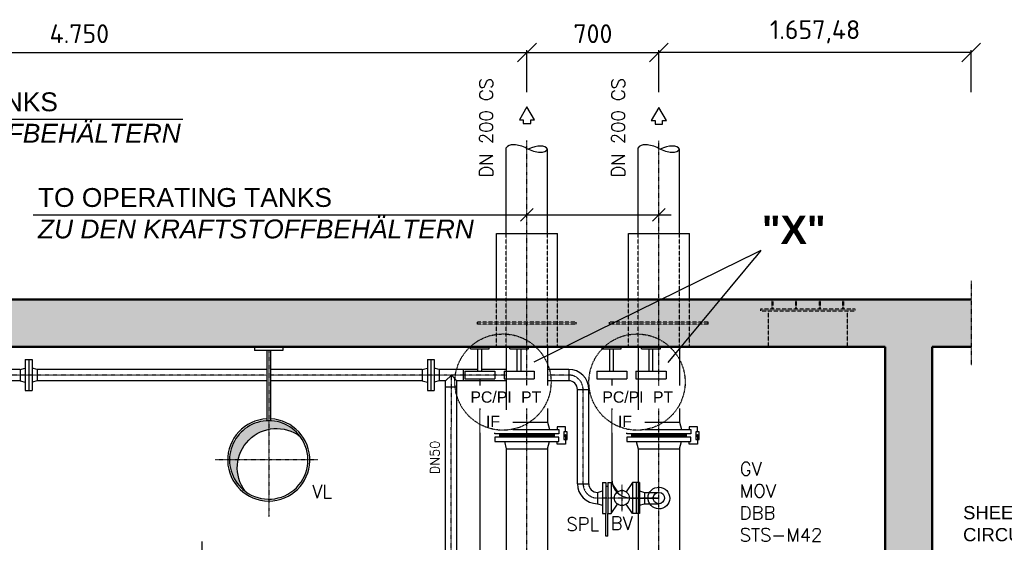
# Model space of a CAD drawing. Header units: millimetres. Extents: x -197187 to 241957296, y -45270 to 70505.
# Tile 78 of 116: x 50358 to 55582, y 13115 to 15887. Entities that reach past the tile are written whole.
import ezdxf
from ezdxf.enums import TextEntityAlignment as Align

# ---------------------------------------------------------------- set-up
doc = ezdxf.new("R2010")
doc.units = ezdxf.units.MM
doc.header["$LTSCALE"] = 0.5
doc.linetypes.add('DASHDOT', pattern=[1, 0.5, -0.25, 0, -0.25])
doc.linetypes.add('HIDDEN', pattern=[0.375, 0.25, -0.125])
for name, color, linetype in [('15', 7, 'Continuous'), ('21', 7, 'Continuous'), ('41', 7, 'Continuous'), ('42', 7, 'Continuous'), ('8', 7, 'Continuous'), ('BEMAßUNG', 7, 'Continuous'), ('Beschriftung', 7, 'Continuous'), ('P-MU050ENTL', 7, 'Continuous'), ('P-MU150AUSL', 7, 'Continuous'), ('P-MU200AUSL', 7, 'Continuous'), ('P-MU200EINL', 7, 'Continuous'), ('P-MU300AUSL', 7, 'Continuous'), ('Plan_Rahmen', 7, 'Continuous')]:
    doc.layers.add(name, color=color, linetype=linetype)
doc.styles.add('LBB3.5M1000', font='isocp.shx', dxfattribs={"height": 3.5})
doc.styles.add('ROMANS', font='ROMANS', dxfattribs={"height": 0.2})
doc.styles.get("Standard").update_dxf_attribs({"font": 'isocpeur.ttf'})
doc.dimstyles.new('DIN', dxfattribs={"dimtxt": 2.5, "dimasz": 2.5, "dimexe": 1.25, "dimexo": 0.625, "dimtad": 1, "dimtih": 1, "dimdec": 4, "dimdsep": 46, "dimlunit": 6, "dimtxsty": 'Standard', "dimcen": 2.5, "dimadec": 0, "dimazin": 0, "dimtfac": 1, "dimtdec": 4, "dimtmove": 0, "dimatfit": 3, "dimfxl": 0, "dimtvp": 1, "dimtolj": 1, "dimtzin": 0, "dimarcsym": 0})

# ---------------------------------------------------------------- blocks, each defined once
blk = doc.blocks.new('_Oblique')
at = {"color": 0, "linetype": 'ByBlock', "lineweight": -2}
blk.add_line((-0.5, -0.5), (0.5, 0.5), dxfattribs=at)
blk = doc.blocks.new('*D25')
at = {"layer": 'BEMAßUNG', "color": 0, "lineweight": -2, "transparency": 16777216}
for p, q in [((53749.1, 15502), (53749.1, 15724.9)), ((55406.6, 15712.4), (53749.1, 15712.4)), ((55406.6, 15502), (55406.6, 15724.9))]:
    blk.add_line(p, q, dxfattribs=at)
at = {"layer": 'DEFPOINTS', "color": 0, "transparency": 16777216}
for p in [(53749.1, 15712.4), (53749.1, 14402), (55406.6, 14402)]:
    blk.add_point(p, dxfattribs=at)
at = {"layer": 'BEMAßUNG', "color": 0, "lineweight": -2, "transparency": 16777216, "xscale": 100, "yscale": 100, "zscale": 100, "rotation": 180}
blk.add_blockref('_Oblique', (53749.1, 15712.4), dxfattribs=at)
at = {"layer": 'BEMAßUNG', "color": 0, "lineweight": -2, "transparency": 16777216, "xscale": 100, "yscale": 100, "zscale": 100}
blk.add_blockref('_Oblique', (55406.6, 15712.4), dxfattribs=at)
at = {"layer": 'BEMAßUNG', "color": 0, "transparency": 16777216, "insert": (54577.9, 15822.4), "char_height": 100, "attachment_point": 5}
blk.add_mtext('\\A1;1.657,48', dxfattribs=at)
blk = doc.blocks.new('*D26')
at = {"layer": 'BEMAßUNG', "color": 0, "lineweight": -2, "transparency": 16777216}
for p, q in [((53049.1, 15502), (53049.1, 15724.9)), ((53049.1, 15712.4), (53749.1, 15712.4)), ((53749.1, 15502), (53749.1, 15724.9))]:
    blk.add_line(p, q, dxfattribs=at)
at = {"layer": 'DEFPOINTS', "color": 0, "transparency": 16777216}
for p in [(53749.1, 15712.4), (53049.1, 14402), (53749.1, 14402)]:
    blk.add_point(p, dxfattribs=at)
at = {"layer": 'BEMAßUNG', "color": 0, "lineweight": -2, "transparency": 16777216, "xscale": 100, "yscale": 100, "zscale": 100, "rotation": 180}
blk.add_blockref('_Oblique', (53049.1, 15712.4), dxfattribs=at)
at = {"layer": 'BEMAßUNG', "color": 0, "lineweight": -2, "transparency": 16777216, "xscale": 100, "yscale": 100, "zscale": 100}
blk.add_blockref('_Oblique', (53749.1, 15712.4), dxfattribs=at)
at = {"layer": 'BEMAßUNG', "color": 0, "transparency": 16777216, "insert": (53399.1, 15812.4), "char_height": 100, "attachment_point": 5}
blk.add_mtext('\\A1;700', dxfattribs=at)
blk = doc.blocks.new('*D27')
at = {"layer": 'BEMAßUNG', "color": 0, "lineweight": -2, "transparency": 16777216}
for p, q in [((48299.1, 15502), (48299.1, 15724.9)), ((48299.1, 15712.4), (53049.1, 15712.4)), ((53049.1, 15502), (53049.1, 15724.9))]:
    blk.add_line(p, q, dxfattribs=at)
at = {"layer": 'DEFPOINTS', "color": 0, "transparency": 16777216}
for p in [(53049.1, 15712.4), (48299.1, 14402), (53049.1, 14402)]:
    blk.add_point(p, dxfattribs=at)
at = {"layer": 'BEMAßUNG', "color": 0, "lineweight": -2, "transparency": 16777216, "xscale": 100, "yscale": 100, "zscale": 100, "rotation": 180}
blk.add_blockref('_Oblique', (48299.1, 15712.4), dxfattribs=at)
at = {"layer": 'BEMAßUNG', "color": 0, "lineweight": -2, "transparency": 16777216, "xscale": 100, "yscale": 100, "zscale": 100}
blk.add_blockref('_Oblique', (53049.1, 15712.4), dxfattribs=at)
at = {"layer": 'BEMAßUNG', "color": 0, "transparency": 16777216, "insert": (50674.1, 15812.4), "char_height": 100, "attachment_point": 5}
blk.add_mtext('\\A1;4.750', dxfattribs=at)

msp = doc.modelspace()

# ---------------------------------------------------------------- hatches: boundary and pattern name
at = {"lineweight": 5}
h = msp.add_hatch(dxfattribs=at)
h.set_pattern_fill('NET3', color=256)
h.set_pattern_definition([(0, (97613.7494, 17096.324), (0, 3.175), []), (60, (97613.7494, 17096.324), (-2.74963066, 1.5875), []), (120, (97613.7494, 17096.324), (-2.74963066, -1.5875), [])])
h.paths.add_polyline_path([(53049.132, 13690.018), (52904.266, 13690.018), (52904.266, 13673.018), (53049.132, 13673.018)])
h.paths.add_polyline_path([(53193.998, 13690.018), (53049.132, 13690.018), (53049.132, 13673.018), (53193.998, 13673.018)])
h = msp.add_hatch(dxfattribs=at)
h.set_pattern_fill('NET3', color=256)
h.set_pattern_definition([(0, (98313.7494, 17096.324), (0, 3.175), []), (60, (98313.7494, 17096.324), (-2.74963066, 1.5875), []), (120, (98313.7494, 17096.324), (-2.74963066, -1.5875), [])])
h.paths.add_polyline_path([(53749.132, 13690.018), (53604.266, 13690.018), (53604.266, 13673.018), (53749.132, 13673.018)])
h.paths.add_polyline_path([(53893.998, 13690.018), (53749.132, 13690.018), (53749.132, 13673.018), (53893.998, 13673.018)])
h = msp.add_hatch(color=256)
h.dxf.hatch_style = 1
h.paths.add_polyline_path([(53254.002, 13687.766), (53248.592, 13678.395), (53259.412, 13678.395)])
h = msp.add_hatch(color=256)
h.dxf.hatch_style = 1
h.paths.add_polyline_path([(53954.002, 13687.766), (53948.592, 13678.395), (53959.412, 13678.395)])
at = {"layer": 'Plan_Rahmen', "ltscale": 10}
h = msp.add_hatch(color=256, dxfattribs=at)
h.paths.add_polyline_path([(51471.132, 13552.018), (51516.548, 13552.018, -0.30149472), (51679.132, 13714.621), (51679.132, 13760.019, 0.41421357)])
h.paths.add_polyline_path([(51516.548, 13552.018), (51471.132, 13552.018, 0.23584355), (51554.191, 13385.725, -0.21434436)])
h.paths.add_polyline_path([(51679.132, 13760.019), (51679.132, 13714.621, -0.21422764), (51845.356, 13677.053, 0.23569584)])

# ---------------------------------------------------------------- linework, layer by layer
for p, q in [((52904.266, 13690.018), (52904.266, 13673.018)), ((53193.998, 13690.018), (53193.998, 13673.018)), ((53604.266, 13690.018), (53604.266, 13673.018)), ((53893.998, 13690.018), (53893.998, 13673.018))]:
    msp.add_line(p, q)
for points in [[(52929.4, 13714.018), (52939.582, 13752.018), (53158.682, 13752.018), (53168.864, 13714.018)], [(53629.4, 13714.018), (53639.582, 13752.018), (53858.682, 13752.018), (53868.864, 13714.018)], [(53254.002, 13701.766), (53254.002, 13728.191), (53209.455, 13728.191), (53209.455, 13714.018)], [(53954.002, 13701.766), (53954.002, 13728.191), (53909.455, 13728.191), (53909.455, 13714.018)], [(52929.4, 13649.018), (52939.582, 13611.018), (53158.682, 13611.018), (53168.864, 13649.018)], [(53254.002, 13681.518), (53254.002, 13634.846), (53209.455, 13634.846), (53209.455, 13649.018)], [(53629.4, 13649.018), (53639.582, 13611.018), (53858.682, 13611.018), (53868.864, 13649.018)], [(53954.002, 13681.518), (53954.002, 13634.846), (53909.455, 13634.846), (53909.455, 13649.018)]]:
    msp.add_lwpolyline(points)
for points in [[(52879.132, 13714.018), (53219.132, 13714.018), (53219.132, 13690.018), (52879.132, 13690.018)], [(53245.011, 13661.271), (53262.993, 13661.271), (53262.993, 13701.766), (53245.011, 13701.766)], [(53579.132, 13714.018), (53919.132, 13714.018), (53919.132, 13690.018), (53579.132, 13690.018)], [(53945.011, 13661.271), (53962.993, 13661.271), (53962.993, 13701.766), (53945.011, 13701.766)], [(52879.132, 13649.018), (53219.132, 13649.018), (53219.132, 13673.018), (52879.132, 13673.018)], [(53254.002, 13687.766), (53248.592, 13678.395), (53259.412, 13678.395)], [(53579.132, 13649.018), (53919.132, 13649.018), (53919.132, 13673.018), (53579.132, 13673.018)], [(53954.002, 13687.766), (53948.592, 13678.395), (53959.412, 13678.395)]]:
    msp.add_lwpolyline(points, close=True)
at = {"layer": '15', "linetype": 'Continuous', "ltscale": 10}
msp.add_lwpolyline([(51845.356, 13677.053, 1.15169417), (51554.191, 13385.725, -0.86828607), (51845.356, 13677.053)], format="xyb", dxfattribs=at)
at = {"layer": '21', "linetype": 'DASHDOT', "ltscale": 10}
for p, q in [((55406.615, 14502.018), (55406.615, 14052.018)), ((51679.132, 14132.018), (51679.132, 13249.604))]:
    msp.add_line(p, q, dxfattribs=at)
at = {"layer": '21', "linetype": 'Continuous', "ltscale": 10}
for p, q in [((51604.132, 14152.018), (51604.132, 14132.018)), ((51669.132, 14132.018), (51669.132, 13759.778)), ((51689.132, 14132.018), (51689.132, 13759.778)), ((51754.132, 14152.018), (51754.132, 14132.018)), ((52799.132, 13982.018), (52799.132, 12902.018)), ((53499.132, 13982.018), (53499.132, 13426.018))]:
    msp.add_line(p, q, dxfattribs=at)
at = {"layer": '21', "linetype": 'Continuous', "lineweight": 50, "ltscale": 10}
for p, q in [((54949.132, 14152.018), (54949.132, 2272.018)), ((55199.132, 14152.018), (55199.132, 7552.018)), ((55406.615, 14152.018), (55199.132, 14152.018))]:
    msp.add_line(p, q, dxfattribs=at)
at = {"layer": '21', "linetype": 'Continuous', "ltscale": 10}
for radius, start, end in [(218, 92.629169, 87.370831), (208, 233.081381, 36.950689)]:
    msp.add_arc((51679.132, 13552.018), radius, start, end, dxfattribs=at)
at = {"layer": '41', "linetype": 'Continuous', "lineweight": 50, "ltscale": 10}
for p, q in [((55406.615, 14402.018), (42299.132, 14402.018)), ((54949.132, 14152.018), (42549.132, 14152.018))]:
    msp.add_line(p, q, dxfattribs=at)
at = {"layer": '41', "linetype": 'Continuous', "ltscale": 10}
for p, q in [((51754.132, 14132.018), (51604.132, 14132.018)), ((52789.132, 14022.018), (52789.132, 14142.018)), ((52809.132, 14022.018), (52809.132, 14142.018)), ((52957.639, 14142.018), (52957.639, 14152.018)), ((52957.639, 14142.018), (53057.639, 14142.018)), ((52997.639, 14022.018), (52997.639, 14142.018)), ((53017.639, 14022.018), (53017.639, 14142.018)), ((53057.639, 14142.018), (53057.639, 14152.018)), ((53489.132, 14022.018), (53489.132, 14142.018)), ((53509.132, 14022.018), (53509.132, 14142.018)), ((53657.639, 14142.018), (53657.639, 14152.018)), ((53657.639, 14142.018), (53757.639, 14142.018)), ((53697.639, 14022.018), (53697.639, 14142.018)), ((53717.639, 14022.018), (53717.639, 14142.018)), ((53757.639, 14142.018), (53757.639, 14152.018)), ((52712.071, 13971.868), (52712.071, 14032.168)), ((52719.132, 14022.018), (52879.132, 14022.018)), ((52719.132, 14022.018), (52719.132, 13982.018)), ((52879.132, 14022.018), (52879.132, 13982.018)), ((52927.639, 14022.018), (53087.639, 14022.018)), ((52927.639, 14022.018), (52927.639, 13982.018)), ((53087.639, 14022.018), (53087.639, 13982.018)), ((53419.132, 14022.018), (53419.132, 13982.018)), ((53419.132, 14022.018), (53579.132, 14022.018)), ((53579.132, 14022.018), (53579.132, 13982.018)), ((53627.639, 14022.018), (53787.639, 14022.018)), ((53627.639, 14022.018), (53627.639, 13982.018)), ((53787.639, 14022.018), (53787.639, 13982.018)), ((52719.132, 13982.018), (52879.132, 13982.018)), ((52927.639, 13982.018), (53087.639, 13982.018)), ((53419.132, 13982.018), (53579.132, 13982.018)), ((53627.639, 13982.018), (53787.639, 13982.018)), ((53599.132, 13350.018), (53749.568, 13350.018))]:
    msp.add_line(p, q, dxfattribs=at)
at = {"layer": '41', "linetype": 'DASHDOT', "ltscale": 10}
msp.add_line((51939.556, 13552.018), (51394.138, 13552.018), dxfattribs=at)
at = {"layer": '41', "linetype": 'Continuous', "ltscale": 10}
msp.add_arc((53599.132, 13450.018), 100, 180, 270, dxfattribs=at)
at = {"layer": 'Beschriftung'}
for p, q in [((53082.525, 14885.611), (53015.739, 14818.825)), ((53782.525, 14885.611), (53715.739, 14818.825))]:
    msp.add_line(p, q, dxfattribs=at)
at = {"layer": 'P-MU050ENTL', "linetype": 'Continuous', "ltscale": 10}
for p, q in [((50387.476, 14084.518), (50387.476, 13919.518)), ((50387.476, 14084.518), (50423.476, 14084.518)), ((50405.476, 14084.518), (50405.476, 13919.518)), ((50423.476, 14084.518), (50423.476, 13919.518)), ((52521.071, 14084.518), (52521.071, 13919.518)), ((52521.071, 14084.518), (52557.071, 14084.518)), ((52539.071, 14084.518), (52539.071, 13919.518)), ((52557.071, 14084.518), (52557.071, 13919.518)), ((50360.476, 14032.168), (48383.282, 14032.168)), ((50360.476, 14032.168), (50387.476, 14039.403)), ((50360.476, 14032.168), (50360.476, 13971.868)), ((50450.476, 14032.168), (50423.476, 14039.403)), ((51669.132, 14032.168), (50448.056, 14032.168)), ((50450.476, 14032.168), (50450.476, 13971.868)), ((52494.071, 14032.168), (51689.132, 14032.168)), ((52494.071, 14032.168), (52521.071, 14039.403)), ((52494.071, 14032.168), (52494.071, 13971.868)), ((52584.071, 14032.168), (52557.071, 14039.403)), ((52584.071, 14032.168), (52584.071, 13971.868)), ((52789.132, 14032.168), (52584.071, 14032.168)), ((52616.982, 13971.868), (52648.071, 14002.018)), ((52648.071, 14002.018), (52677.282, 13971.868)), ((52939.582, 14032.168), (52809.132, 14032.168)), ((53271.132, 14032.168), (53158.682, 14032.168)), ((53271.132, 14032.168), (53271.132, 13971.868)), ((50360.476, 13971.868), (48383.282, 13971.868)), ((50360.476, 13971.868), (50387.476, 13964.634)), ((50450.476, 13971.868), (50423.476, 13964.634)), ((51669.132, 13971.868), (50450.476, 13971.868)), ((52494.071, 13971.868), (51689.132, 13971.868)), ((52494.071, 13971.868), (52521.071, 13964.634)), ((52584.071, 13971.868), (52557.071, 13964.634)), ((52616.982, 13971.868), (52584.071, 13971.868)), ((52616.982, 13018.736), (52616.982, 13971.868)), ((52677.282, 13018.778), (52677.282, 13971.868)), ((52939.582, 13971.868), (52677.282, 13971.868)), ((53271.132, 13971.868), (53158.682, 13971.868)), ((50387.476, 13919.518), (50423.476, 13919.518)), ((52521.071, 13919.518), (52557.071, 13919.518)), ((52677.282, 13938.018), (52616.982, 13938.018)), ((53316.982, 13926.018), (53377.282, 13926.018)), ((53316.982, 13426.018), (53316.982, 13926.018)), ((53377.282, 13426.018), (53377.282, 13926.018)), ((53450.132, 13432.518), (53468.132, 13432.518)), ((53450.132, 13432.518), (53450.132, 13267.518)), ((53468.132, 13432.518), (53468.132, 13267.518)), ((53478.132, 13432.518), (53496.132, 13432.518)), ((53478.132, 13432.518), (53478.132, 13267.518)), ((53496.132, 13432.518), (53496.132, 13267.518)), ((53496.132, 13432.518), (53530.395, 13382.928)), ((53610.132, 13432.518), (53575.869, 13382.928)), ((53646.132, 13432.518), (53610.132, 13432.518)), ((53610.132, 13432.518), (53610.132, 13267.518)), ((53628.132, 13432.518), (53628.132, 13267.518)), ((53646.132, 13432.518), (53646.132, 13267.518)), ((53316.982, 13426.018), (53377.282, 13426.018)), ((53423.132, 13380.168), (53450.132, 13387.403)), ((53423.132, 13380.168), (53423.132, 13319.868)), ((53478.132, 13412.018), (53468.132, 13412.018)), ((53646.132, 13387.403), (53673.132, 13380.168)), ((53673.132, 13380.168), (53749.132, 13380.168)), ((53673.132, 13380.168), (53673.132, 13319.868)), ((53423.132, 13319.868), (53450.132, 13312.634)), ((53496.132, 13267.518), (53530.395, 13317.109)), ((53610.132, 13267.518), (53575.87, 13317.109)), ((53646.132, 13312.634), (53673.132, 13319.868)), ((53673.132, 13319.868), (53749.132, 13319.868)), ((53450.132, 13267.518), (53468.132, 13267.518)), ((53468.132, 13147.018), (53468.132, 13267.518)), ((53478.132, 13147.018), (53478.132, 13267.518)), ((53478.132, 13267.518), (53496.132, 13267.518)), ((53646.132, 13267.518), (53610.132, 13267.518)), ((53478.132, 13147.018), (53468.132, 13147.018))]:
    msp.add_line(p, q, dxfattribs=at)
at = {"layer": 'P-MU050ENTL', "linetype": 'DASHDOT', "ltscale": 10}
for p, q in [((51669.132, 14002.018), (48383.282, 14002.018)), ((52939.582, 14002.018), (51689.132, 14002.018)), ((52647.321, 12039.664), (52648.071, 14002.018)), ((53271.132, 14002.018), (53158.682, 14002.018)), ((53347.132, 13426.018), (53347.132, 13926.018)), ((53553.132, 13420.018), (53553.132, 13280.018)), ((53749.132, 13350.018), (53423.132, 13350.018))]:
    msp.add_line(p, q, dxfattribs=at)
at = {"layer": 'P-MU050ENTL', "linetype": 'Continuous', "ltscale": 10}
msp.add_circle((53553.132, 13350.018), 40, dxfattribs=at)
for centre, radius, start, end in [((53271.132, 13926.018), 106.15, 0, 90), ((53271.132, 13926.018), 45.85, 0, 90), ((53423.132, 13426.018), 106.15, 180, 270), ((53423.132, 13426.018), 45.85, 180, 270), ((53749.132, 13350.018), 57.5, 189.863672, 189.863664), ((53749.132, 13350.018), 30.15, 199.0686, 199.068592)]:
    msp.add_arc(centre, radius, start, end, dxfattribs=at)
at = {"layer": 'P-MU050ENTL', "linetype": 'DASHDOT', "ltscale": 10}
for centre, start, end in [((53271.132, 13926.018), 0, 90), ((53423.132, 13426.018), 180, 270)]:
    msp.add_arc(centre, 76, start, end, dxfattribs=at)
at = {"layer": 'P-MU200AUSL', "ltscale": 100}
for p, q in [((52887.182, 14402.018), (52887.182, 14752.018)), ((52887.182, 14752.018), (53211.082, 14752.018)), ((53211.082, 14402.018), (53211.082, 14752.018)), ((53587.182, 14402.018), (53587.182, 14752.018)), ((53587.182, 14752.018), (53911.082, 14752.018)), ((53911.082, 14402.018), (53911.082, 14752.018)), ((53158.682, 14152.018), (53158.682, 13752.018)), ((53858.682, 14152.018), (53858.682, 13752.018)), ((52939.582, 13752.018), (53158.682, 13752.018)), ((53639.582, 13752.018), (53858.682, 13752.018))]:
    msp.add_line(p, q, dxfattribs=at)
at = {"layer": 'P-MU200AUSL', "linetype": 'HIDDEN', "ltscale": 10}
for p, q in [((52887.182, 14152.018), (52887.182, 14402.018)), ((53211.082, 14152.018), (53211.082, 14402.018)), ((53587.182, 14152.018), (53587.182, 14402.018)), ((53911.082, 14152.018), (53911.082, 14402.018)), ((54349.132, 14402.018), (54349.132, 14352.018)), ((54354.132, 14402.018), (54354.132, 14352.018)), ((54473.298, 14402.018), (54473.298, 14352.018)), ((54478.298, 14402.018), (54478.298, 14352.018)), ((54599.966, 14402.018), (54599.966, 14352.018)), ((54604.966, 14402.018), (54604.966, 14352.018)), ((54724.132, 14402.018), (54724.132, 14352.018)), ((54729.132, 14402.018), (54729.132, 14352.018)), ((54329.132, 14342.018), (54329.132, 14152.018)), ((54749.132, 14342.018), (54749.132, 14152.018)), ((53311.082, 14282.018), (52787.182, 14282.018)), ((52787.182, 14272.018), (52787.182, 14282.018)), ((53311.082, 14272.018), (52787.182, 14272.018)), ((53311.082, 14272.018), (53311.082, 14282.018)), ((54011.082, 14282.018), (53487.182, 14282.018)), ((53487.182, 14272.018), (53487.182, 14282.018)), ((54011.082, 14272.018), (53487.182, 14272.018)), ((54011.082, 14272.018), (54011.082, 14282.018))]:
    msp.add_line(p, q, dxfattribs=at)
msp.add_lwpolyline([(54790.632, 14342.018), (54790.632, 14352.018), (54287.632, 14352.018), (54287.632, 14342.018)], close=True, dxfattribs=at)
at = {"layer": 'P-MU200EINL', "linetype": 'Continuous', "ltscale": 10}
for p, q in [((52939.582, 14752.018), (52939.582, 15207.533)), ((53639.582, 14752.018), (53639.582, 15207.533)), ((53158.682, 14752.018), (53158.682, 15200.71)), ((53858.682, 14752.018), (53858.682, 15200.71)), ((52749.132, 14142.018), (52749.132, 14152.018)), ((52749.132, 14142.018), (52849.132, 14142.018)), ((52849.132, 14142.018), (52849.132, 14152.018)), ((53449.132, 14142.018), (53449.132, 14152.018)), ((53449.132, 14142.018), (53549.132, 14142.018)), ((53549.132, 14142.018), (53549.132, 14152.018)), ((52939.582, 13611.018), (52939.582, 12588.518)), ((53158.682, 13611.018), (53158.682, 12588.518)), ((53639.582, 13611.018), (53639.582, 12588.518)), ((53858.682, 13611.018), (53858.682, 12588.518))]:
    msp.add_line(p, q, dxfattribs=at)
at = {"layer": 'P-MU200EINL', "linetype": 'DASHDOT', "ltscale": 10}
for p, q in [((53049.132, 11805.854), (53049.132, 15245.636)), ((53749.132, 11799.669), (53749.132, 15245.636))]:
    msp.add_line(p, q, dxfattribs=at)
at = {"layer": 'P-MU200EINL', "linetype": 'HIDDEN', "ltscale": 10}
for p, q in [((52939.582, 14152.018), (52939.582, 14752.018)), ((53158.682, 14152.018), (53158.682, 14752.018)), ((53639.582, 14152.018), (53639.582, 14752.018)), ((53858.682, 14152.018), (53858.682, 14752.018))]:
    msp.add_line(p, q, dxfattribs=at)
at = {"layer": 'P-MU200EINL', "linetype": 'Continuous', "ltscale": 10}
for points in [[(53049.132, 15424.654), (53009.132, 15355.373), (53029.132, 15355.373), (53029.132, 15335.373), (53069.132, 15335.373), (53069.132, 15355.373), (53089.132, 15355.373), (53049.132, 15424.654)], [(53749.132, 15421.368), (53709.132, 15352.086), (53729.132, 15352.086), (53729.132, 15332.086), (53769.132, 15332.086), (53769.132, 15352.086), (53789.132, 15352.086), (53749.132, 15421.368)]]:
    msp.add_lwpolyline(points, close=True, dxfattribs=at)
for centre, major_axis, start_param, end_param in [((53027.759, 15162.381), (-88.176, 45.153), 4.71238898, 6.28318531), ((53070.391, 15245.636), (88.176, -45.153), 4.71238898, 6.28318531), ((53070.391, 15155.33), (88.176, 45.153), 0, 1.48959212), ((53727.759, 15162.381), (-88.176, 45.153), 4.71238898, 6.28318531), ((53770.391, 15245.636), (88.176, -45.153), 4.71238898, 6.28318531), ((53770.391, 15155.33), (88.176, 45.153), 0, 1.48959212)]:
    msp.add_ellipse(centre, major_axis=major_axis, ratio=0.47209395, start_param=start_param, end_param=end_param, dxfattribs=at)
at = {"layer": 'P-MU300AUSL', "linetype": 'Continuous', "ltscale": 10}
msp.add_line((51323.455, 13118.996), (51323.455, 12498.374), dxfattribs=at)

# ---------------------------------------------------------------- texts
at = {"layer": '42', "linetype": 'Continuous', "ltscale": 10, "style": 'ROMANS'}
msp.add_text('VL', height=70, dxfattribs=at).set_placement((51909.262, 13349.784))
at = {"layer": '8', "linetype": 'Continuous', "insert": (55363.423, 13307.694), "char_height": 70, "width": 2186.46263, "attachment_point": 1, "style": 'ROMANS'}
msp.add_mtext('{\\fArial|b0|i0|c0|p34;SHEET METAL RING TO BE WELDED \\PCIRCULAR IMPERVIOUS\\P\\fArial|b0|i1|c0|p34;BLECHRING RUNDUM DICHT VERSCHWEISST}', dxfattribs=at)
at = {"layer": 'BEMAßUNG', "linetype": 'Continuous', "ltscale": 10, "style": 'ROMANS'}
for p in [(52868.029, 15577.785), (53568.029, 15577.785)]:
    msp.add_text('DN 200 CS', height=70, rotation=90, dxfattribs=at).set_placement(p, align=Align.RIGHT)
at = {"layer": 'P-MU050ENTL', "linetype": 'DASHDOT', "ltscale": 10, "style": 'ROMANS'}
msp.add_text('DN50', height=49.9999, rotation=90, dxfattribs=at).set_placement((52585.046, 13476.007))
at = {"layer": 'P-MU150AUSL', "insert": (54178.226, 13539.381), "char_height": 70, "width": 824.33114, "attachment_point": 1, "style": 'ROMANS'}
msp.add_mtext('GV\\PMOV\\PDBB\\PSTS-M42', dxfattribs=at)
at = {"layer": 'P-MU200EINL', "linetype": 'Continuous', "ltscale": 200, "style": 'ROMANS'}
for s, p in [('SPL', (53258.665, 13176.246)), ('BV', (53493.633, 13181.467))]:
    msp.add_text(s, height=70, dxfattribs=at).set_placement(p)

# ---------------------------------------------------------------- dimensions: what is measured, and where the dimension line sits
at = {"layer": 'BEMAßUNG'}
for base, p1, p2, picture, middle in [((53749.132, 15712.406), (55406.615, 14402.018), (53749.132, 14402.018), '*D25', (54577.874, 15822.406)), ((53049.132, 15712.406), (48299.132, 14402.018), (53049.132, 14402.018), '*D27', (50674.132, 15812.406)), ((53749.132, 15712.406), (53049.132, 14402.018), (53749.132, 14402.018), '*D26', (53399.132, 15812.406))]:
    dim = msp.add_linear_dim(base=base, p1=p1, p2=p2, dimstyle='DIN', override={"dimscale": 10, "dimtxt": 10, "dimasz": 10, "dimexo": 110, "dimgap": 5, "dimdec": 2, "dimblk1": 'Oblique', "dimblk2": 'Oblique', "dimsah": 1, "dimtdec": 2, "dimtmove": 2}, dxfattribs=at)
    dim.commit()
    dim.dimension.update_dxf_attribs({"geometry": picture, "text_midpoint": middle})

# ---------------------------------------------------------------- next in the draw order: texts
at = {"layer": 'Beschriftung', "attachment_point": 1, "style": 'LBB3.5M1000', "bg_fill": 2}
for s, insert, char_height, width in [('{\\fArial|b0|i0|c0|p34;FROM OPERATING TANKS\\P\\fArial|b0|i1|c0|p34;VON DEN KRAFTSTOFFBEHÄLTERN}', (48783.145, 15501.186), 100, 2476.12491), ('{\\fArial|b0|i0|c0|p34;TO OPERATING TANKS\\P\\fArial|b0|i1|c0|p34;ZU DEN KRAFTSTOFFBEHÄLTERN}', (50454.775, 14993.835), 100, 2354.19829), ('{\\fArial|b1|i0|c0|p34;"X"}', (54295.63, 14847.218), 150, 356.91317), ('{\\fArial|b0|i0|c0|p34;PC/PI}', (52749.313, 13915.648), 60, 213.35671), ('{\\fArial|b0|i0|c0|p34;PC/PI}', (53449.313, 13915.648), 60, 213.35671)]:
    msp.add_mtext(s, dxfattribs=dict(at, insert=insert, char_height=char_height, width=width))

# ---------------------------------------------------------------- next in the draw order: linework, layer by layer
at = {"layer": 'Beschriftung'}
for p, q in [((48747.047, 15359.804), (51224.067, 15359.804)), ((50429.521, 14852.218), (53814.893, 14852.218)), ((54290.235, 14663.03), (53085.568, 14070.408)), ((54290.235, 14663.03), (53795.958, 14068.281))]:
    msp.add_line(p, q, dxfattribs=at)
at = {"layer": 'P-MU200AUSL', "ltscale": 100}
for p, q in [((52939.582, 14152.018), (52939.582, 13752.018)), ((53639.582, 14152.018), (53639.582, 13752.018))]:
    msp.add_line(p, q, dxfattribs=at)

# ---------------------------------------------------------------- next in the draw order: texts
at = {"layer": 'Beschriftung', "char_height": 60, "width": 111.95845, "attachment_point": 1, "style": 'LBB3.5M1000', "bg_fill": 2}
for insert in [(52831.926, 13786.297), (53531.926, 13786.297)]:
    msp.add_mtext('{\\fArial|b0|i0|c0|p34;\\C256;IF}', dxfattribs=dict(at, insert=insert))

# ---------------------------------------------------------------- next in the draw order: hatches: boundary and pattern name
at = {"lineweight": 5}
h = msp.add_hatch(dxfattribs=at)
h.set_pattern_fill('ANSI33', color=256, scale=25)
h.set_pattern_definition([(45, (42299.13, 3652.02), (-112.2532, 112.2532), []), (45, (42411.39, 3652.02), (-112.2532, 112.2532), [79.375, -39.6875])])
h.paths.add_polyline_path([(55406.615, 2202.018), (55406.615, 2452.018), (55199.132, 2452.018), (55199.132, 7302.018), (55406.615, 7302.018), (55406.615, 7552.018), (55199.132, 7552.018), (55199.132, 14152.018), (55406.615, 14152.018), (55406.615, 14397.471), (55406.615, 14397.018), (55406.615, 14402.018), (44729.132, 14402.018), (44729.132, 14397.018), (44674.132, 14397.018), (44669.132, 14392.018), (44669.132, 14352.018), (44664.132, 14352.018), (44664.132, 14377.018), (44609.132, 14377.018), (44604.132, 14372.018), (44604.132, 14332.018), (44599.132, 14332.018), (44599.132, 14152.018), (54949.132, 14152.018), (54949.132, 2272.018), (54954.132, 2272.018), (54954.132, 2232.018), (54959.132, 2227.018), (55014.132, 2227.018), (55014.132, 2252.018), (55019.132, 2252.018), (55019.132, 2212.018), (55024.132, 2207.018), (55079.132, 2207.018), (55079.132, 2202.018)])

# ---------------------------------------------------------------- next in the draw order: texts
at = {"layer": 'Beschriftung', "char_height": 60, "width": 213.35671, "attachment_point": 1, "style": 'LBB3.5M1000', "bg_fill": 2}
for insert in [(53018.008, 13915.648), (53718.008, 13915.648)]:
    msp.add_mtext('{\\fArial|b0|i0|c0|p34;PT}', dxfattribs=dict(at, insert=insert))

# ---------------------------------------------------------------- next in the draw order: linework, layer by layer
at = {"layer": 'P-MU300AUSL', "linetype": 'DASHDOT', "ltscale": 10}
for centre in [(52921.902, 13964.896), (53633.307, 13964.896)]:
    msp.add_circle(centre, 255.157, dxfattribs=at)

doc.saveas('drawing.dxf')
